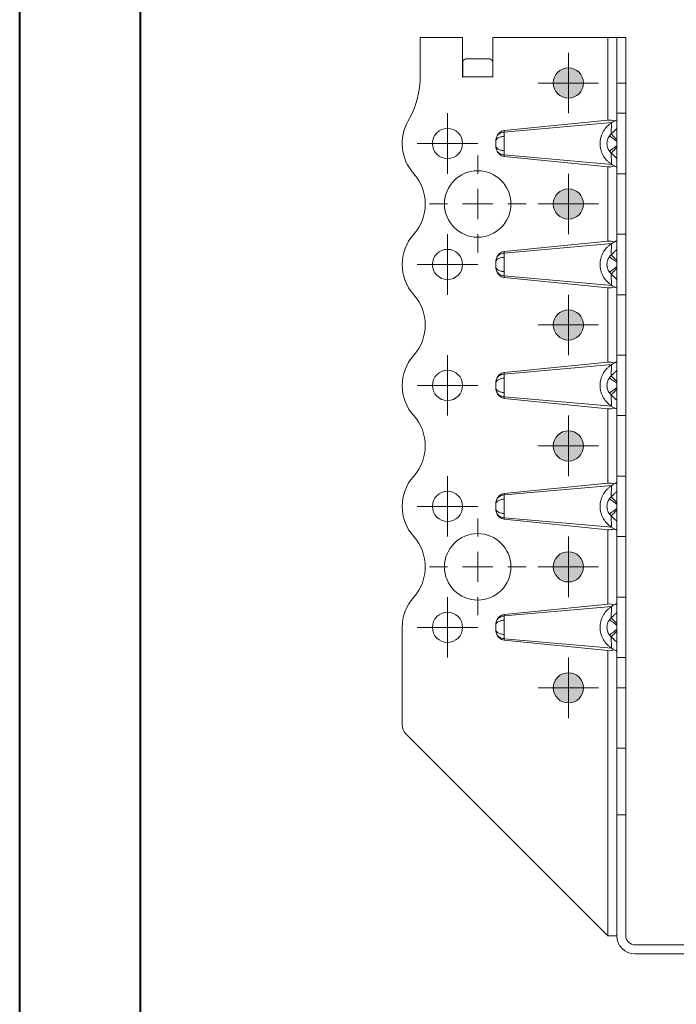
# Model space of a CAD drawing. Header units: millimetres. Extents: x 0 to 210, y 0 to 297.
# Tile 7 of 9: x 0 to 54, y 149 to 230. Entities that reach past the tile are written whole.
import ezdxf

# ---------------------------------------------------------------- set-up
doc = ezdxf.new("R2010")
doc.units = ezdxf.units.MM

# ---------------------------------------------------------------- blocks, each defined once
blk = doc.blocks.new('SW_CENTERMARKSYMBOL_0')
at = {"color": 0, "linetype": 'Continuous', "lineweight": 0}
for p, q in [((0, 2.5), (0, 4)), ((0, 0), (0, 1.25)), ((-2.5, 0), (-4, 0)), ((0, 0), (-1.25, 0)), ((0, 0), (0, -1.25)), ((0, 0), (1.25, 0)), ((2.5, 0), (4, 0)), ((0, -2.5), (0, -4))]:
    blk.add_line(p, q, dxfattribs=at)
blk = doc.blocks.new('SW_CENTERMARKSYMBOL_1')
at = {"color": 0, "linetype": 'Continuous', "lineweight": 0}
for p, q in [((0, 2.5), (0, 4)), ((0, 0), (0, 1.25)), ((-2.5, 0), (-4, 0)), ((0, 0), (-1.25, 0)), ((0, 0), (0, -1.25)), ((0, 0), (1.25, 0)), ((2.5, 0), (4, 0)), ((0, -2.5), (0, -4))]:
    blk.add_line(p, q, dxfattribs=at)
blk = doc.blocks.new('SW_CENTERMARKSYMBOL_2')
at = {"color": 0, "linetype": 'Continuous', "lineweight": 0}
for p, q in [((0, 1.25), (0, 2.5)), ((0, 0), (0, 1.25)), ((-1.25, 0), (-2.5, 0)), ((0, 0), (-1.25, 0)), ((0, 0), (0, -1.25)), ((0, 0), (1.25, 0)), ((1.25, 0), (2.5, 0)), ((0, -1.25), (0, -2.5))]:
    blk.add_line(p, q, dxfattribs=at)
blk = doc.blocks.new('SW_CENTERMARKSYMBOL_3')
at = {"color": 0, "linetype": 'Continuous', "lineweight": 0}
for p, q in [((0, 1.25), (0, 2.5)), ((0, 0), (0, 1.25)), ((-1.25, 0), (-2.5, 0)), ((0, 0), (-1.25, 0)), ((0, 0), (0, -1.25)), ((0, 0), (1.25, 0)), ((1.25, 0), (2.5, 0)), ((0, -1.25), (0, -2.5))]:
    blk.add_line(p, q, dxfattribs=at)
blk = doc.blocks.new('SW_CENTERMARKSYMBOL_4')
at = {"color": 0, "linetype": 'Continuous', "lineweight": 0}
for p, q in [((0, 1.25), (0, 2.5)), ((0, 0), (0, 1.25)), ((-1.25, 0), (-2.5, 0)), ((0, 0), (-1.25, 0)), ((0, 0), (0, -1.25)), ((0, 0), (1.25, 0)), ((1.25, 0), (2.5, 0)), ((0, -1.25), (0, -2.5))]:
    blk.add_line(p, q, dxfattribs=at)
blk = doc.blocks.new('SW_CENTERMARKSYMBOL_5')
at = {"color": 0, "linetype": 'Continuous', "lineweight": 0}
for p, q in [((0, 1.25), (0, 2.5)), ((0, 0), (0, 1.25)), ((-1.25, 0), (-2.5, 0)), ((0, 0), (-1.25, 0)), ((0, 0), (0, -1.25)), ((0, 0), (1.25, 0)), ((1.25, 0), (2.5, 0)), ((0, -1.25), (0, -2.5))]:
    blk.add_line(p, q, dxfattribs=at)
blk = doc.blocks.new('SW_CENTERMARKSYMBOL_6')
at = {"color": 0, "linetype": 'Continuous', "lineweight": 0}
for p, q in [((0, 1.25), (0, 2.5)), ((0, 0), (0, 1.25)), ((-1.25, 0), (-2.5, 0)), ((0, 0), (-1.25, 0)), ((0, 0), (0, -1.25)), ((0, 0), (1.25, 0)), ((1.25, 0), (2.5, 0)), ((0, -1.25), (0, -2.5))]:
    blk.add_line(p, q, dxfattribs=at)
blk = doc.blocks.new('SW_CENTERMARKSYMBOL_7')
at = {"color": 0, "linetype": 'Continuous', "lineweight": 0}
for p, q in [((0, 1.25), (0, 2.5)), ((0, 0), (0, 1.25)), ((-1.25, 0), (-2.5, 0)), ((0, 0), (-1.25, 0)), ((0, 0), (0, -1.25)), ((0, 0), (1.25, 0)), ((1.25, 0), (2.5, 0)), ((0, -1.25), (0, -2.5))]:
    blk.add_line(p, q, dxfattribs=at)
blk = doc.blocks.new('SW_CENTERMARKSYMBOL_8')
at = {"color": 0, "linetype": 'Continuous', "lineweight": 0}
for p, q in [((0, 1.25), (0, 2.5)), ((0, 0), (0, 1.25)), ((-1.25, 0), (-2.5, 0)), ((0, 0), (-1.25, 0)), ((0, 0), (0, -1.25)), ((0, 0), (1.25, 0)), ((1.25, 0), (2.5, 0)), ((0, -1.25), (0, -2.5))]:
    blk.add_line(p, q, dxfattribs=at)
blk = doc.blocks.new('SW_CENTERMARKSYMBOL_9')
at = {"color": 0, "linetype": 'Continuous', "lineweight": 0}
for p, q in [((0, 1.25), (0, 2.5)), ((0, 0), (0, 1.25)), ((-1.25, 0), (-2.5, 0)), ((0, 0), (-1.25, 0)), ((0, 0), (0, -1.25)), ((0, 0), (1.25, 0)), ((1.25, 0), (2.5, 0)), ((0, -1.25), (0, -2.5))]:
    blk.add_line(p, q, dxfattribs=at)
blk = doc.blocks.new('SW_CENTERMARKSYMBOL_10')
at = {"color": 0, "linetype": 'Continuous', "lineweight": 0}
for p, q in [((0, 1.25), (0, 2.5)), ((0, 0), (0, 1.25)), ((-1.25, 0), (-2.5, 0)), ((0, 0), (-1.25, 0)), ((0, 0), (0, -1.25)), ((0, 0), (1.25, 0)), ((1.25, 0), (2.5, 0)), ((0, -1.25), (0, -2.5))]:
    blk.add_line(p, q, dxfattribs=at)
blk = doc.blocks.new('SW_CENTERMARKSYMBOL_11')
at = {"color": 0, "linetype": 'Continuous', "lineweight": 0}
for p, q in [((0, 1.25), (0, 2.5)), ((0, 0), (0, 1.25)), ((-1.25, 0), (-2.5, 0)), ((0, 0), (-1.25, 0)), ((0, 0), (0, -1.25)), ((0, 0), (1.25, 0)), ((1.25, 0), (2.5, 0)), ((0, -1.25), (0, -2.5))]:
    blk.add_line(p, q, dxfattribs=at)
blk = doc.blocks.new('SW_CENTERMARKSYMBOL_12')
at = {"color": 0, "linetype": 'Continuous', "lineweight": 0}
for p, q in [((0, 1.25), (0, 2.5)), ((0, 0), (0, 1.25)), ((-1.25, 0), (-2.5, 0)), ((0, 0), (-1.25, 0)), ((0, 0), (0, -1.25)), ((0, 0), (1.25, 0)), ((1.25, 0), (2.5, 0)), ((0, -1.25), (0, -2.5))]:
    blk.add_line(p, q, dxfattribs=at)

msp = doc.modelspace()

# ---------------------------------------------------------------- hatches: boundary and pattern name
at = {"linetype": 'Continuous'}
h = msp.add_hatch(color=7, dxfattribs=at)
edge = h.paths.add_edge_path(flags=0)
edge.add_arc((45.471, 224.878), 1.25, 0, 360)
h = msp.add_hatch(color=7, dxfattribs=at)
edge = h.paths.add_edge_path(flags=0)
edge.add_arc((45.471, 214.878), 1.25, 0, 360)
h = msp.add_hatch(color=7, dxfattribs=at)
edge = h.paths.add_edge_path(flags=0)
edge.add_arc((45.471, 204.878), 1.25, 0, 360)
h = msp.add_hatch(color=7, dxfattribs=at)
edge = h.paths.add_edge_path(flags=0)
edge.add_arc((45.471, 194.878), 1.25, 0, 360)
h = msp.add_hatch(color=7, dxfattribs=at)
edge = h.paths.add_edge_path(flags=0)
edge.add_arc((45.471, 184.878), 1.25, 0, 360)
h = msp.add_hatch(color=7, dxfattribs=at)
edge = h.paths.add_edge_path(flags=0)
edge.add_arc((45.471, 174.878), 1.25, 0, 360)

# ---------------------------------------------------------------- linework, layer by layer
at = {"color": 7, "linetype": 'Continuous', "lineweight": 40}
for p, q in [((0.079, 0.215), (0.079, 297.215)), ((10.079, 5.215), (10.079, 292.215))]:
    msp.add_line(p, q, dxfattribs=at)
at = {"color": 7, "linetype": 'Continuous', "lineweight": 15}
for p, q in [((33.221, 228.628), (33.221, 225.49)), ((36.721, 228.628), (33.221, 228.628)), ((36.721, 225.373), (36.721, 228.628)), ((39.221, 228.628), (39.221, 225.373)), ((39.221, 228.628), (48.721, 228.628)), ((48.721, 228.628), (48.721, 221.803)), ((48.721, 228.628), (49.471, 228.628)), ((49.471, 228.628), (50.221, 228.628)), ((49.471, 224.878), (49.471, 228.628)), ((50.221, 228.628), (50.221, 224.878)), ((36.726, 226.677), (36.726, 225.378)), ((38.905, 226.878), (37.038, 226.878)), ((39.216, 225.378), (39.216, 226.677)), ((36.726, 225.373), (36.721, 225.373)), ((36.726, 225.378), (36.726, 225.373)), ((39.216, 225.378), (36.726, 225.378)), ((39.216, 225.378), (39.216, 225.373)), ((39.221, 225.373), (39.216, 225.373)), ((49.471, 224.878), (50.221, 224.878)), ((49.471, 222.378), (49.471, 224.878)), ((50.221, 224.878), (50.221, 222.378)), ((49.471, 222.378), (50.221, 222.378)), ((49.471, 217.378), (49.471, 222.378)), ((50.221, 222.378), (50.221, 217.378)), ((40.155, 220.946), (48.721, 221.803)), ((49.058, 221.606), (40.155, 220.821)), ((49.016, 220.668), (49.029, 221.587)), ((40.155, 220.821), (40.155, 220.946)), ((49.029, 218.169), (49.016, 219.088)), ((40.155, 218.935), (49.058, 218.15)), ((40.155, 218.81), (40.155, 218.935)), ((48.721, 217.953), (40.155, 218.81)), ((48.721, 217.953), (48.721, 211.803)), ((49.471, 217.378), (50.221, 217.378)), ((49.471, 212.378), (49.471, 217.378)), ((50.221, 217.378), (50.221, 212.378)), ((40.155, 210.946), (48.721, 211.803)), ((49.471, 212.378), (50.221, 212.378)), ((49.471, 207.378), (49.471, 212.378)), ((50.221, 212.378), (50.221, 207.378)), ((49.058, 211.606), (40.155, 210.821)), ((40.155, 210.821), (40.155, 210.946)), ((49.016, 210.668), (49.029, 211.587)), ((40.155, 208.935), (49.058, 208.15)), ((40.155, 208.81), (40.155, 208.935)), ((48.721, 207.953), (40.155, 208.81)), ((49.029, 208.169), (49.016, 209.088)), ((48.721, 207.953), (48.721, 201.803)), ((49.471, 207.378), (50.221, 207.378)), ((49.471, 202.378), (49.471, 207.378)), ((50.221, 207.378), (50.221, 202.378)), ((49.471, 202.378), (50.221, 202.378)), ((49.471, 197.378), (49.471, 202.378)), ((50.221, 202.378), (50.221, 197.378)), ((40.155, 200.946), (48.721, 201.803)), ((49.058, 201.606), (40.155, 200.821)), ((49.016, 200.668), (49.029, 201.587)), ((40.155, 200.821), (40.155, 200.946)), ((40.155, 198.935), (49.058, 198.15)), ((40.155, 198.81), (40.155, 198.935)), ((48.721, 197.953), (40.155, 198.81)), ((49.029, 198.169), (49.016, 199.088)), ((48.721, 197.953), (48.721, 191.803)), ((49.471, 197.378), (50.221, 197.378)), ((49.471, 192.378), (49.471, 197.378)), ((50.221, 197.378), (50.221, 192.378)), ((49.471, 192.378), (50.221, 192.378)), ((49.471, 187.378), (49.471, 192.378)), ((50.221, 192.378), (50.221, 187.378)), ((40.155, 190.946), (48.721, 191.803)), ((49.058, 191.606), (40.155, 190.821)), ((49.016, 190.668), (49.029, 191.587)), ((40.155, 190.821), (40.155, 190.946)), ((40.155, 188.935), (49.058, 188.15)), ((40.155, 188.81), (40.155, 188.935)), ((49.029, 188.169), (49.016, 189.088)), ((48.721, 187.953), (40.155, 188.81)), ((48.721, 187.953), (48.721, 181.803)), ((49.471, 187.378), (50.221, 187.378)), ((49.471, 182.378), (49.471, 187.378)), ((50.221, 187.378), (50.221, 182.378)), ((49.471, 182.378), (50.221, 182.378)), ((49.471, 177.378), (49.471, 182.378)), ((50.221, 182.378), (50.221, 177.378)), ((40.155, 180.946), (48.721, 181.803)), ((49.058, 181.606), (40.155, 180.821)), ((49.016, 180.668), (49.029, 181.587)), ((40.155, 180.821), (40.155, 180.946)), ((31.721, 179.878), (31.721, 171.792)), ((49.029, 178.169), (49.016, 179.088)), ((40.155, 178.935), (49.058, 178.15)), ((40.155, 178.81), (40.155, 178.935)), ((48.721, 177.953), (40.155, 178.81)), ((48.721, 177.953), (48.721, 154.378)), ((49.471, 177.378), (50.221, 177.378)), ((49.471, 174.878), (49.471, 177.378)), ((50.221, 177.378), (50.221, 174.878)), ((49.471, 174.878), (50.221, 174.878)), ((49.471, 169.878), (49.471, 174.878)), ((50.221, 174.878), (50.221, 169.878)), ((32.014, 171.085), (48.721, 154.378)), ((49.471, 169.878), (50.221, 169.878)), ((49.471, 164.378), (49.471, 169.878)), ((50.221, 169.878), (50.221, 164.378)), ((49.471, 164.378), (50.221, 164.378)), ((49.471, 164.378), (49.471, 154.378)), ((50.221, 154.378), (50.221, 164.378)), ((48.721, 154.378), (49.471, 154.378)), ((89.471, 153.628), (50.971, 153.628)), ((50.971, 152.878), (89.471, 152.878))]:
    msp.add_line(p, q, dxfattribs=at)
for centre, radius in [((45.471, 224.878), 1.25), ((35.471, 219.878), 1.25), ((37.971, 214.878), 2.75), ((45.471, 214.878), 1.25), ((35.471, 209.878), 1.25), ((45.471, 204.878), 1.25), ((35.471, 199.878), 1.25), ((45.471, 194.878), 1.25), ((35.471, 189.878), 1.25), ((37.971, 184.878), 2.75), ((45.471, 184.878), 1.25), ((35.471, 179.878), 1.25), ((45.471, 174.878), 1.25)]:
    msp.add_circle(centre, radius, dxfattribs=at)
at = {"color": 7, "linetype": 'Continuous', "lineweight": 0}
for centre in [(45.471, 224.878), (45.471, 214.878), (45.471, 204.878), (45.471, 194.878), (45.471, 184.878), (45.471, 174.878)]:
    msp.add_circle(centre, 1.25, dxfattribs=at)
at = {"color": 7, "linetype": 'Continuous', "lineweight": 15}
for centre, radius, start, end in [((25.721, 225.49), 7.5, 330.07357, 0), ((35.471, 219.878), 3.75, 150.07357, 221.81031), ((29.881, 214.878), 3.75, 318.18969, 41.81031), ((35.471, 209.878), 3.75, 138.18969, 221.81031), ((29.881, 204.878), 3.75, 318.18969, 41.81031), ((35.471, 199.878), 3.75, 138.18969, 221.81031), ((29.881, 194.878), 3.75, 318.18969, 41.81031), ((35.471, 189.878), 3.75, 138.18969, 221.81031), ((29.881, 184.878), 3.75, 318.18969, 41.81031), ((35.471, 179.878), 3.75, 138.18969, 180), ((32.721, 171.792), 1, 180, 225), ((50.971, 154.378), 1.5, 180, 270), ((50.971, 154.378), 0.75, 180, 270)]:
    msp.add_arc(centre, radius, start, end, dxfattribs=at)
for centre, major_axis, ratio, start_param, end_param in [((37.038, 225.378), (0, 1.5), 0.415, 0, 0.523599), ((38.905, 225.378), (0, 1.5), 0.415, 5.759587, 6.283185), ((48.721, 221.403), (0.748, 0.104), 0.526022, 0.708779, 1.497812), ((40.221, 220.1), (0, 0.85), 0.882353, 0.088007, 1.236214), ((40.221, 219.656), (0, 0.85), 0.882353, 1.905379, 3.053585), ((48.721, 218.353), (0.748, -0.104), 0.526022, 4.785373, 5.574407), ((48.721, 211.403), (0.748, 0.104), 0.526022, 0.708779, 1.497812), ((40.221, 210.1), (0, 0.85), 0.882353, 0.088007, 1.236214), ((40.221, 209.656), (0, 0.85), 0.882353, 1.905379, 3.053585), ((48.721, 208.353), (0.748, -0.104), 0.526022, 4.785373, 5.574407), ((48.721, 201.403), (0.748, 0.104), 0.526022, 0.708779, 1.497812), ((40.221, 200.1), (0, 0.85), 0.882353, 0.088007, 1.236214), ((40.221, 199.656), (0, 0.85), 0.882353, 1.905379, 3.053585), ((48.721, 198.353), (0.748, -0.104), 0.526022, 4.785373, 5.574407), ((48.721, 191.403), (0.748, 0.104), 0.526022, 0.708779, 1.497812), ((40.221, 190.1), (0, 0.85), 0.882353, 0.088007, 1.236214), ((40.221, 189.656), (0, 0.85), 0.882353, 1.905379, 3.053585), ((48.721, 188.353), (0.748, -0.104), 0.526022, 4.785373, 5.574407), ((48.721, 181.403), (0.748, 0.104), 0.526022, 0.708779, 1.497812), ((40.221, 180.1), (0, 0.85), 0.882353, 0.088007, 1.236214), ((40.221, 179.656), (0, 0.85), 0.882353, 1.905379, 3.053585), ((48.721, 178.353), (0.748, -0.104), 0.526022, 4.785373, 5.574407)]:
    msp.add_ellipse(centre, major_axis=major_axis, ratio=ratio, start_param=start_param, end_param=end_param, dxfattribs=at)
for points, knots in [([(49.029, 218.169), (48.97, 218.21), (48.909, 218.254), (48.793, 218.349), (48.737, 218.401), (48.575, 218.565), (48.474, 218.69), (48.342, 218.907), (48.301, 218.984), (48.229, 219.145), (48.198, 219.229), (48.146, 219.406), (48.126, 219.498), (48.098, 219.683), (48.091, 219.777), (48.091, 219.969), (48.098, 220.064), (48.124, 220.25), (48.144, 220.342), (48.196, 220.52), (48.227, 220.604), (48.298, 220.766), (48.339, 220.843), (48.471, 221.061), (48.571, 221.187), (48.736, 221.355), (48.793, 221.406), (48.909, 221.502), (48.97, 221.546), (49.029, 221.587)], [0, 0, 0, 0, 0.0625, 0.0625, 0.125, 0.125, 0.25, 0.25, 0.3125, 0.3125, 0.375, 0.375, 0.4375, 0.4375, 0.5, 0.5, 0.5625, 0.5625, 0.625, 0.625, 0.6875, 0.6875, 0.75, 0.75, 0.875, 0.875, 0.9375, 0.9375, 1, 1, 1, 1]), ([(49.254, 221.738), (49.287, 221.753), (49.317, 221.765), (49.371, 221.787), (49.395, 221.795), (49.451, 221.814), (49.471, 221.816), (49.471, 221.806)], [0, 0, 0, 0, 0.25, 0.25, 0.5, 0.5, 1, 1, 1, 1]), ([(40.155, 220.821), (40.05, 220.812), (39.843, 220.756), (39.623, 220.585), (39.538, 220.441), (39.513, 220.379)], [0, 0, 0, 0, 0.2857143, 0.5714286, 0.7743368, 0.7743368, 0.7743368, 0.7743368]), ([(40.162, 220.472), (40.161, 220.534), (40.159, 220.67), (40.157, 220.774), (40.155, 220.821)], [-0.03148795, -0.03148795, -0.03148795, -0.03148795, -0.0179513, 0.00000001, 0.00000001, 0.00000001, 0.00000001]), ([(49.016, 220.668), (49.007, 220.66), (48.986, 220.64), (48.951, 220.603), (48.91, 220.557), (48.883, 220.522), (48.869, 220.504)], [0, 0, 0, 0, 0.165455, 0.391316, 0.695874, 1, 1, 1, 1]), ([(49.471, 221.109), (49.417, 221.057), (49.363, 221.005), (49.261, 220.905), (49.212, 220.858), (49.133, 220.782), (49.103, 220.753), (49.054, 220.705), (49.035, 220.686), (49.016, 220.668)], [-0.126791, -0.126791, -0.126791, -0.126791, -0.0817802, -0.0817802, -0.0412071, -0.0412071, -0.0158489, -0.0158489, 0, 0, 0, 0]), ([(49.016, 220.668), (49.027, 220.657), (49.138, 220.54), (49.364, 220.306), (49.471, 220.195)], [0, 0, 0, 0, 0.5, 0.9184242, 0.9184242, 0.9184242, 0.9184242]), ([(40.162, 220.472), (40.056, 220.467), (39.847, 220.432), (39.622, 220.323), (39.497, 220.19), (39.471, 220.101), (39.471, 220.057)], [0, 0, 0, 0, 0.285714, 0.571429, 0.785714, 1, 1, 1, 1]), ([(39.471, 220.057), (39.471, 220.034), (39.471, 220.001), (39.471, 219.958), (39.471, 219.932), (39.471, 219.896), (39.471, 219.851), (39.471, 219.798), (39.471, 219.746), (39.471, 219.714), (39.471, 219.699)], [-0.10675045, -0.10675045, -0.10675045, -0.10675045, -0.09062369, -0.0852481, -0.07987251, -0.07449692, -0.06374574, -0.05299456, -0.04224338, -0.03149221, -0.03149221, -0.03149221, -0.03149221]), ([(40.162, 219.284), (40.163, 219.334), (40.164, 219.439), (40.165, 219.61), (40.165, 219.787), (40.165, 219.938), (40.165, 220.058), (40.165, 220.145), (40.164, 220.289), (40.163, 220.397), (40.162, 220.472)], [-0.10675045, -0.10675045, -0.10675045, -0.10675045, -0.09599928, -0.0852481, -0.07449692, -0.06374574, -0.05837015, -0.05299456, -0.04761897, -0.03149221, -0.03149221, -0.03149221, -0.03149221]), ([(48.869, 220.504), (48.835, 220.457), (48.769, 220.352), (48.71, 220.2), (48.679, 220.073), (48.661, 219.944), (48.661, 219.812), (48.68, 219.682), (48.71, 219.556), (48.769, 219.405), (48.835, 219.299), (48.869, 219.252)], [-0.09692135, -0.09692135, -0.09692135, -0.09692135, -0.08573721, -0.07455307, -0.068961, -0.06336893, -0.05218479, -0.04659272, -0.04100065, -0.02981651, -0.01863237, -0.01863237, -0.01863237, -0.01863237]), ([(48.869, 220.504), (48.87, 220.504), (48.871, 220.503), (48.873, 220.501), (48.88, 220.496), (48.893, 220.487), (48.915, 220.471), (48.971, 220.429), (49.087, 220.344), (49.279, 220.203), (49.407, 220.108), (49.471, 220.061)], [0, 0, 0, 0, 0.017857, 0.035714, 0.071429, 0.142857, 0.214286, 0.285714, 0.571429, 0.785714, 1, 1, 1, 1]), ([(39.471, 219.699), (39.471, 219.655), (39.497, 219.566), (39.622, 219.433), (39.847, 219.324), (40.056, 219.289), (40.162, 219.284)], [0, 0, 0, 0, 0.214286, 0.428571, 0.714286, 1, 1, 1, 1]), ([(39.513, 219.377), (39.538, 219.314), (39.623, 219.171), (39.843, 219), (40.05, 218.943), (40.155, 218.935)], [0, 0, 0, 0, 0.2029133, 0.4886276, 0.7743418, 0.7743418, 0.7743418, 0.7743418]), ([(40.155, 218.935), (40.157, 218.976), (40.159, 219.077), (40.161, 219.212), (40.162, 219.284)], [-0.03148795, -0.03148795, -0.03148795, -0.03148795, -0.01574397, 0, 0, 0, 0]), ([(49.471, 219.695), (49.407, 219.647), (49.279, 219.553), (49.087, 219.412), (48.971, 219.327), (48.915, 219.285), (48.893, 219.269), (48.88, 219.26), (48.873, 219.255), (48.871, 219.253), (48.87, 219.252), (48.869, 219.252)], [0, 0, 0, 0, 0.214286, 0.428571, 0.714286, 0.785714, 0.857143, 0.928571, 0.964286, 0.982143, 1, 1, 1, 1]), ([(48.869, 219.252), (48.882, 219.236), (48.909, 219.2), (48.957, 219.145), (48.995, 219.108), (49.016, 219.088)], [0, 0, 0, 0, 0.278704, 0.60871, 1, 1, 1, 1]), ([(49.471, 219.561), (49.364, 219.45), (49.138, 219.215), (49.027, 219.099), (49.016, 219.088)], [0, 0, 0, 0, 0.4184242, 0.9184242, 0.9184242, 0.9184242, 0.9184242]), ([(49.016, 219.088), (49.035, 219.07), (49.054, 219.051), (49.103, 219.003), (49.133, 218.974), (49.212, 218.898), (49.261, 218.851), (49.363, 218.751), (49.417, 218.699), (49.471, 218.647)], [-0.126791, -0.126791, -0.126791, -0.126791, -0.1109421, -0.1109421, -0.0855839, -0.0855839, -0.0450108, -0.0450108, 0, 0, 0, 0]), ([(49.471, 217.95), (49.471, 217.945), (49.466, 217.943), (49.447, 217.945), (49.432, 217.948), (49.376, 217.966), (49.321, 217.989), (49.254, 218.018)], [0, 0, 0, 0, 0.25, 0.25, 0.5, 0.5, 1, 1, 1, 1]), ([(49.254, 211.738), (49.287, 211.753), (49.317, 211.765), (49.371, 211.787), (49.395, 211.795), (49.451, 211.814), (49.471, 211.816), (49.471, 211.806)], [0, 0, 0, 0, 0.25, 0.25, 0.5, 0.5, 1, 1, 1, 1]), ([(49.029, 208.169), (48.97, 208.21), (48.909, 208.254), (48.793, 208.349), (48.737, 208.401), (48.575, 208.565), (48.474, 208.69), (48.342, 208.907), (48.301, 208.984), (48.229, 209.145), (48.198, 209.229), (48.146, 209.406), (48.126, 209.498), (48.098, 209.683), (48.091, 209.777), (48.091, 209.969), (48.098, 210.064), (48.124, 210.25), (48.144, 210.342), (48.196, 210.52), (48.227, 210.604), (48.298, 210.766), (48.339, 210.843), (48.471, 211.061), (48.571, 211.187), (48.736, 211.355), (48.793, 211.406), (48.909, 211.502), (48.97, 211.546), (49.029, 211.587)], [0, 0, 0, 0, 0.0625, 0.0625, 0.125, 0.125, 0.25, 0.25, 0.3125, 0.3125, 0.375, 0.375, 0.4375, 0.4375, 0.5, 0.5, 0.5625, 0.5625, 0.625, 0.625, 0.6875, 0.6875, 0.75, 0.75, 0.875, 0.875, 0.9375, 0.9375, 1, 1, 1, 1]), ([(49.471, 211.109), (49.417, 211.057), (49.363, 211.005), (49.261, 210.905), (49.212, 210.858), (49.133, 210.782), (49.103, 210.753), (49.054, 210.705), (49.035, 210.686), (49.016, 210.668)], [-0.126791, -0.126791, -0.126791, -0.126791, -0.0817802, -0.0817802, -0.0412071, -0.0412071, -0.0158489, -0.0158489, 0, 0, 0, 0]), ([(40.162, 210.472), (40.056, 210.467), (39.847, 210.432), (39.622, 210.323), (39.497, 210.19), (39.471, 210.101), (39.471, 210.057)], [0, 0, 0, 0, 0.285714, 0.571429, 0.785714, 1, 1, 1, 1]), ([(39.471, 210.057), (39.471, 210.034), (39.471, 210.001), (39.471, 209.958), (39.471, 209.932), (39.471, 209.896), (39.471, 209.851), (39.471, 209.798), (39.471, 209.746), (39.471, 209.714), (39.471, 209.699)], [-0.10675045, -0.10675045, -0.10675045, -0.10675045, -0.09062369, -0.0852481, -0.07987251, -0.07449692, -0.06374574, -0.05299456, -0.04224338, -0.03149221, -0.03149221, -0.03149221, -0.03149221]), ([(40.155, 210.821), (40.05, 210.812), (39.843, 210.756), (39.623, 210.585), (39.538, 210.441), (39.513, 210.379)], [0, 0, 0, 0, 0.2857143, 0.5714286, 0.7743369, 0.7743369, 0.7743369, 0.7743369]), ([(40.162, 210.472), (40.161, 210.534), (40.159, 210.67), (40.157, 210.774), (40.155, 210.821)], [-0.03148795, -0.03148795, -0.03148795, -0.03148795, -0.0179513, 0.00000001, 0.00000001, 0.00000001, 0.00000001]), ([(40.162, 209.284), (40.163, 209.334), (40.164, 209.439), (40.165, 209.61), (40.165, 209.787), (40.165, 209.938), (40.165, 210.058), (40.165, 210.145), (40.164, 210.289), (40.163, 210.397), (40.162, 210.472)], [-0.10675045, -0.10675045, -0.10675045, -0.10675045, -0.09599928, -0.0852481, -0.07449692, -0.06374574, -0.05837015, -0.05299456, -0.04761897, -0.03149221, -0.03149221, -0.03149221, -0.03149221]), ([(48.869, 210.504), (48.835, 210.457), (48.769, 210.352), (48.71, 210.2), (48.679, 210.073), (48.663, 209.961), (48.661, 209.862), (48.668, 209.763), (48.68, 209.682), (48.71, 209.556), (48.769, 209.405), (48.835, 209.299), (48.869, 209.252)], [-0.09692135, -0.09692135, -0.09692135, -0.09692135, -0.08573721, -0.07455307, -0.068961, -0.06336893, -0.05498083, -0.05218479, -0.04659272, -0.04100065, -0.02981651, -0.01863237, -0.01863237, -0.01863237, -0.01863237]), ([(49.016, 210.668), (49.007, 210.66), (48.986, 210.64), (48.951, 210.603), (48.91, 210.557), (48.883, 210.522), (48.869, 210.504)], [0, 0, 0, 0, 0.165455, 0.391316, 0.695883, 1, 1, 1, 1]), ([(48.869, 210.504), (48.87, 210.504), (48.871, 210.503), (48.873, 210.501), (48.88, 210.496), (48.893, 210.487), (48.915, 210.471), (48.971, 210.429), (49.087, 210.344), (49.279, 210.203), (49.407, 210.108), (49.471, 210.061)], [0, 0, 0, 0, 0.017857, 0.035714, 0.071429, 0.142857, 0.214286, 0.285714, 0.571429, 0.785714, 1, 1, 1, 1]), ([(49.016, 210.668), (49.027, 210.657), (49.138, 210.54), (49.364, 210.306), (49.471, 210.195)], [0, 0, 0, 0, 0.5, 0.9184242, 0.9184242, 0.9184242, 0.9184242]), ([(40.162, 209.284), (40.056, 209.289), (39.847, 209.324), (39.622, 209.433), (39.497, 209.566), (39.471, 209.655), (39.471, 209.699)], [0, 0, 0, 0, 0.285714, 0.571429, 0.785714, 1, 1, 1, 1]), ([(39.513, 209.377), (39.538, 209.314), (39.623, 209.171), (39.843, 209), (40.05, 208.943), (40.155, 208.935)], [0, 0, 0, 0, 0.2029083, 0.4886226, 0.7743369, 0.7743369, 0.7743369, 0.7743369]), ([(40.155, 208.935), (40.157, 208.982), (40.159, 209.086), (40.161, 209.222), (40.162, 209.284)], [-0.03148796, -0.03148796, -0.03148796, -0.03148796, -0.01355673, 0, 0, 0, 0]), ([(49.471, 209.695), (49.407, 209.647), (49.279, 209.553), (49.087, 209.412), (48.971, 209.327), (48.915, 209.285), (48.893, 209.269), (48.88, 209.26), (48.873, 209.255), (48.871, 209.253), (48.87, 209.252), (48.869, 209.252)], [0, 0, 0, 0, 0.214286, 0.428571, 0.714286, 0.785714, 0.857143, 0.928571, 0.964286, 0.982143, 1, 1, 1, 1]), ([(48.869, 209.252), (48.882, 209.236), (48.909, 209.2), (48.957, 209.145), (48.995, 209.108), (49.016, 209.088)], [0, 0, 0, 0, 0.278704, 0.608711, 1, 1, 1, 1]), ([(49.471, 209.561), (49.364, 209.45), (49.138, 209.215), (49.027, 209.099), (49.016, 209.088)], [0, 0, 0, 0, 0.4184242, 0.9184242, 0.9184242, 0.9184242, 0.9184242]), ([(49.016, 209.088), (49.035, 209.07), (49.054, 209.051), (49.103, 209.003), (49.133, 208.974), (49.212, 208.898), (49.261, 208.851), (49.363, 208.751), (49.417, 208.699), (49.471, 208.647)], [-0.126791, -0.126791, -0.126791, -0.126791, -0.1109421, -0.1109421, -0.0855839, -0.0855839, -0.0450108, -0.0450108, 0, 0, 0, 0]), ([(49.471, 207.95), (49.471, 207.945), (49.466, 207.943), (49.447, 207.945), (49.432, 207.948), (49.376, 207.966), (49.321, 207.989), (49.254, 208.018)], [0, 0, 0, 0, 0.25, 0.25, 0.5, 0.5, 1, 1, 1, 1]), ([(49.029, 198.169), (48.97, 198.21), (48.909, 198.254), (48.793, 198.349), (48.737, 198.401), (48.575, 198.565), (48.474, 198.69), (48.342, 198.907), (48.301, 198.985), (48.229, 199.145), (48.198, 199.229), (48.146, 199.406), (48.126, 199.498), (48.098, 199.683), (48.091, 199.777), (48.091, 199.969), (48.098, 200.064), (48.124, 200.25), (48.144, 200.342), (48.196, 200.52), (48.227, 200.604), (48.298, 200.766), (48.339, 200.844), (48.471, 201.061), (48.571, 201.187), (48.736, 201.355), (48.793, 201.406), (48.909, 201.502), (48.97, 201.546), (49.029, 201.587)], [0, 0, 0, 0, 0.0625, 0.0625, 0.125, 0.125, 0.25, 0.25, 0.3125, 0.3125, 0.375, 0.375, 0.4375, 0.4375, 0.5, 0.5, 0.5625, 0.5625, 0.625, 0.625, 0.6875, 0.6875, 0.75, 0.75, 0.875, 0.875, 0.9375, 0.9375, 1, 1, 1, 1]), ([(49.471, 201.109), (49.417, 201.057), (49.363, 201.005), (49.261, 200.905), (49.212, 200.858), (49.133, 200.782), (49.103, 200.753), (49.054, 200.705), (49.035, 200.686), (49.016, 200.668)], [-0.126791, -0.126791, -0.126791, -0.126791, -0.0817802, -0.0817802, -0.0412071, -0.0412071, -0.0158489, -0.0158489, 0, 0, 0, 0]), ([(49.254, 201.738), (49.287, 201.753), (49.317, 201.765), (49.371, 201.787), (49.395, 201.795), (49.451, 201.814), (49.471, 201.816), (49.471, 201.806)], [0, 0, 0, 0, 0.25, 0.25, 0.5, 0.5, 1, 1, 1, 1]), ([(40.162, 200.472), (40.056, 200.467), (39.847, 200.432), (39.622, 200.323), (39.497, 200.19), (39.471, 200.101), (39.471, 200.057)], [0, 0, 0, 0, 0.285714, 0.571429, 0.785714, 1, 1, 1, 1]), ([(40.155, 200.821), (40.05, 200.812), (39.843, 200.756), (39.623, 200.585), (39.538, 200.441), (39.513, 200.379)], [0, 0, 0, 0, 0.2857143, 0.5714286, 0.774337, 0.774337, 0.774337, 0.774337]), ([(40.162, 200.472), (40.162, 200.513), (40.161, 200.593), (40.158, 200.716), (40.157, 200.786), (40.155, 200.821)], [-0.03148795, -0.03148795, -0.03148795, -0.03148795, -0.02246352, -0.01343908, 0.00000001, 0.00000001, 0.00000001, 0.00000001]), ([(40.162, 199.284), (40.163, 199.334), (40.164, 199.439), (40.165, 199.61), (40.165, 199.787), (40.165, 199.938), (40.165, 200.058), (40.165, 200.145), (40.164, 200.289), (40.163, 200.397), (40.162, 200.472)], [-0.10675045, -0.10675045, -0.10675045, -0.10675045, -0.09599928, -0.0852481, -0.07449692, -0.06374574, -0.05837015, -0.05299456, -0.04761897, -0.03149221, -0.03149221, -0.03149221, -0.03149221]), ([(48.869, 200.504), (48.835, 200.457), (48.769, 200.352), (48.71, 200.2), (48.679, 200.073), (48.661, 199.944), (48.661, 199.812), (48.68, 199.682), (48.71, 199.556), (48.769, 199.405), (48.835, 199.299), (48.869, 199.252)], [-0.09692135, -0.09692135, -0.09692135, -0.09692135, -0.08573721, -0.07455307, -0.068961, -0.06336893, -0.05218479, -0.04659272, -0.04100065, -0.02981651, -0.01863237, -0.01863237, -0.01863237, -0.01863237]), ([(49.016, 200.668), (49.007, 200.66), (48.986, 200.64), (48.951, 200.603), (48.91, 200.557), (48.883, 200.522), (48.869, 200.504)], [0, 0, 0, 0, 0.165455, 0.391316, 0.695883, 1, 1, 1, 1]), ([(48.869, 200.504), (48.87, 200.504), (48.871, 200.503), (48.873, 200.501), (48.88, 200.496), (48.893, 200.487), (48.915, 200.471), (48.971, 200.429), (49.087, 200.344), (49.279, 200.203), (49.407, 200.108), (49.471, 200.061)], [0, 0, 0, 0, 0.017857, 0.035714, 0.071429, 0.142857, 0.214286, 0.285714, 0.571429, 0.785714, 1, 1, 1, 1]), ([(49.016, 200.668), (49.027, 200.657), (49.138, 200.54), (49.364, 200.306), (49.471, 200.195)], [0, 0, 0, 0, 0.5, 0.9184242, 0.9184242, 0.9184242, 0.9184242]), ([(39.471, 200.057), (39.471, 200.034), (39.471, 200.001), (39.471, 199.958), (39.471, 199.932), (39.471, 199.896), (39.471, 199.851), (39.471, 199.798), (39.471, 199.746), (39.471, 199.714), (39.471, 199.699)], [-0.10675045, -0.10675045, -0.10675045, -0.10675045, -0.09062369, -0.0852481, -0.07987251, -0.07449692, -0.06374574, -0.05299456, -0.04224338, -0.03149221, -0.03149221, -0.03149221, -0.03149221]), ([(40.162, 199.284), (40.056, 199.289), (39.847, 199.324), (39.622, 199.433), (39.497, 199.566), (39.471, 199.655), (39.471, 199.699)], [0, 0, 0, 0, 0.285714, 0.571429, 0.785714, 1, 1, 1, 1]), ([(49.471, 199.695), (49.407, 199.647), (49.279, 199.553), (49.087, 199.412), (48.971, 199.327), (48.915, 199.285), (48.893, 199.269), (48.88, 199.26), (48.873, 199.255), (48.871, 199.253), (48.87, 199.252), (48.869, 199.252)], [0, 0, 0, 0, 0.214286, 0.428571, 0.714286, 0.785714, 0.857143, 0.928571, 0.964286, 0.982143, 1, 1, 1, 1]), ([(49.471, 199.561), (49.364, 199.45), (49.138, 199.215), (49.027, 199.099), (49.016, 199.088)], [0, 0, 0, 0, 0.4184242, 0.9184242, 0.9184242, 0.9184242, 0.9184242]), ([(39.513, 199.377), (39.538, 199.314), (39.623, 199.171), (39.843, 199), (40.05, 198.943), (40.155, 198.935)], [0, 0, 0, 0, 0.2029084, 0.4886227, 0.774337, 0.774337, 0.774337, 0.774337]), ([(40.155, 198.935), (40.157, 198.97), (40.158, 199.04), (40.161, 199.163), (40.162, 199.242), (40.162, 199.284)], [-0.03148796, -0.03148796, -0.03148796, -0.03148796, -0.01807564, -0.00903782, 0, 0, 0, 0]), ([(48.869, 199.252), (48.882, 199.236), (48.909, 199.2), (48.957, 199.145), (48.995, 199.108), (49.016, 199.088)], [0, 0, 0, 0, 0.2787053, 0.6087107, 1, 1, 1, 1]), ([(49.016, 199.088), (49.035, 199.07), (49.054, 199.051), (49.103, 199.003), (49.133, 198.974), (49.212, 198.898), (49.261, 198.851), (49.363, 198.751), (49.417, 198.699), (49.471, 198.647)], [-0.126791, -0.126791, -0.126791, -0.126791, -0.1109421, -0.1109421, -0.0855839, -0.0855839, -0.0450108, -0.0450108, 0, 0, 0, 0]), ([(49.471, 197.95), (49.471, 197.945), (49.466, 197.943), (49.447, 197.945), (49.432, 197.948), (49.376, 197.966), (49.321, 197.989), (49.254, 198.018)], [0, 0, 0, 0, 0.25, 0.25, 0.5, 0.5, 1, 1, 1, 1]), ([(49.029, 188.169), (48.97, 188.21), (48.909, 188.254), (48.793, 188.349), (48.737, 188.401), (48.574, 188.566), (48.474, 188.69), (48.342, 188.907), (48.301, 188.985), (48.229, 189.145), (48.198, 189.229), (48.146, 189.407), (48.126, 189.498), (48.098, 189.683), (48.091, 189.777), (48.091, 189.969), (48.098, 190.064), (48.124, 190.25), (48.144, 190.342), (48.196, 190.52), (48.227, 190.604), (48.298, 190.766), (48.339, 190.844), (48.471, 191.061), (48.571, 191.187), (48.736, 191.355), (48.793, 191.406), (48.909, 191.502), (48.97, 191.546), (49.029, 191.587)], [0, 0, 0, 0, 0.0625, 0.0625, 0.125, 0.125, 0.25, 0.25, 0.3125, 0.3125, 0.375, 0.375, 0.4375, 0.4375, 0.5, 0.5, 0.5625, 0.5625, 0.625, 0.625, 0.6875, 0.6875, 0.75, 0.75, 0.875, 0.875, 0.9375, 0.9375, 1, 1, 1, 1]), ([(49.254, 191.738), (49.287, 191.753), (49.317, 191.765), (49.371, 191.787), (49.395, 191.795), (49.451, 191.814), (49.471, 191.816), (49.471, 191.806)], [0, 0, 0, 0, 0.25, 0.25, 0.5, 0.5, 1, 1, 1, 1]), ([(40.162, 190.472), (40.056, 190.467), (39.847, 190.432), (39.622, 190.323), (39.497, 190.19), (39.471, 190.101), (39.471, 190.057)], [0, 0, 0, 0, 0.285714, 0.571429, 0.785714, 1, 1, 1, 1]), ([(40.155, 190.821), (40.05, 190.812), (39.843, 190.756), (39.623, 190.585), (39.538, 190.441), (39.513, 190.379)], [0, 0, 0, 0, 0.2857143, 0.5714286, 0.7743371, 0.7743371, 0.7743371, 0.7743371]), ([(40.162, 190.472), (40.161, 190.534), (40.159, 190.67), (40.157, 190.774), (40.155, 190.821)], [-0.03148795, -0.03148795, -0.03148795, -0.03148795, -0.0179513, 0.00000001, 0.00000001, 0.00000001, 0.00000001]), ([(40.162, 189.284), (40.163, 189.334), (40.164, 189.439), (40.165, 189.61), (40.165, 189.787), (40.165, 189.938), (40.165, 190.058), (40.165, 190.174), (40.164, 190.317), (40.163, 190.422), (40.162, 190.472)], [-0.10675045, -0.10675045, -0.10675045, -0.10675045, -0.09599928, -0.0852481, -0.07449692, -0.06374574, -0.05837015, -0.05299456, -0.04224338, -0.03149221, -0.03149221, -0.03149221, -0.03149221]), ([(48.869, 190.504), (48.835, 190.457), (48.769, 190.352), (48.71, 190.201), (48.679, 190.073), (48.661, 189.945), (48.661, 189.779), (48.698, 189.586), (48.769, 189.405), (48.835, 189.299), (48.869, 189.252)], [-0.09692135, -0.09692135, -0.09692135, -0.09692135, -0.08573721, -0.07455307, -0.068961, -0.06336893, -0.05218479, -0.04100065, -0.02981651, -0.01863237, -0.01863237, -0.01863237, -0.01863237]), ([(49.016, 190.668), (49.007, 190.66), (48.986, 190.64), (48.951, 190.603), (48.91, 190.557), (48.883, 190.522), (48.869, 190.504)], [0, 0, 0, 0, 0.165455, 0.391316, 0.695883, 1, 1, 1, 1]), ([(48.869, 190.504), (48.87, 190.504), (48.871, 190.503), (48.873, 190.501), (48.88, 190.496), (48.893, 190.487), (48.915, 190.471), (48.971, 190.429), (49.087, 190.344), (49.279, 190.203), (49.407, 190.108), (49.471, 190.061)], [0, 0, 0, 0, 0.017857, 0.035714, 0.071429, 0.142857, 0.214286, 0.285714, 0.571429, 0.785714, 1, 1, 1, 1]), ([(49.471, 191.109), (49.417, 191.057), (49.363, 191.005), (49.261, 190.905), (49.212, 190.858), (49.133, 190.782), (49.103, 190.753), (49.054, 190.705), (49.035, 190.686), (49.016, 190.668)], [-0.126791, -0.126791, -0.126791, -0.126791, -0.0817802, -0.0817802, -0.0412071, -0.0412071, -0.0158489, -0.0158489, 0, 0, 0, 0]), ([(49.016, 190.668), (49.027, 190.657), (49.138, 190.54), (49.364, 190.306), (49.471, 190.195)], [0, 0, 0, 0, 0.5, 0.9184242, 0.9184242, 0.9184242, 0.9184242]), ([(39.471, 190.057), (39.471, 190.042), (39.471, 190.01), (39.471, 189.967), (39.471, 189.932), (39.471, 189.896), (39.471, 189.851), (39.471, 189.798), (39.471, 189.746), (39.471, 189.714), (39.471, 189.699)], [-0.10675045, -0.10675045, -0.10675045, -0.10675045, -0.09599928, -0.0852481, -0.07987251, -0.07449692, -0.06374574, -0.05299456, -0.04224338, -0.03149221, -0.03149221, -0.03149221, -0.03149221]), ([(40.162, 189.284), (40.056, 189.289), (39.847, 189.324), (39.622, 189.433), (39.497, 189.566), (39.471, 189.655), (39.471, 189.699)], [0, 0, 0, 0, 0.285714, 0.571429, 0.785714, 1, 1, 1, 1]), ([(49.471, 189.695), (49.407, 189.647), (49.279, 189.553), (49.087, 189.412), (48.971, 189.327), (48.915, 189.285), (48.893, 189.269), (48.88, 189.26), (48.873, 189.255), (48.871, 189.253), (48.87, 189.252), (48.869, 189.252)], [0, 0, 0, 0, 0.214286, 0.428571, 0.714286, 0.785714, 0.857143, 0.928571, 0.964286, 0.982143, 1, 1, 1, 1]), ([(39.513, 189.377), (39.538, 189.314), (39.623, 189.171), (39.843, 189), (40.05, 188.943), (40.155, 188.935)], [0, 0, 0, 0, 0.2029086, 0.4886229, 0.7743371, 0.7743371, 0.7743371, 0.7743371]), ([(40.155, 188.935), (40.157, 188.97), (40.158, 189.04), (40.161, 189.163), (40.162, 189.242), (40.162, 189.284)], [-0.03148796, -0.03148796, -0.03148796, -0.03148796, -0.01807564, -0.00903782, 0, 0, 0, 0]), ([(48.869, 189.252), (48.883, 189.234), (48.91, 189.199), (48.959, 189.144), (48.995, 189.108), (49.016, 189.088)], [0, 0, 0, 0, 0.304224, 0.608708, 1, 1, 1, 1]), ([(49.471, 189.561), (49.364, 189.45), (49.138, 189.215), (49.027, 189.099), (49.016, 189.088)], [0, 0, 0, 0, 0.4184242, 0.9184242, 0.9184242, 0.9184242, 0.9184242]), ([(49.016, 189.088), (49.035, 189.07), (49.054, 189.051), (49.103, 189.003), (49.133, 188.974), (49.212, 188.898), (49.261, 188.851), (49.363, 188.751), (49.417, 188.699), (49.471, 188.647)], [-0.126791, -0.126791, -0.126791, -0.126791, -0.1109421, -0.1109421, -0.0855839, -0.0855839, -0.0450108, -0.0450108, 0, 0, 0, 0]), ([(49.471, 187.95), (49.471, 187.945), (49.466, 187.943), (49.447, 187.945), (49.432, 187.948), (49.376, 187.966), (49.321, 187.989), (49.254, 188.018)], [0, 0, 0, 0, 0.25, 0.25, 0.5, 0.5, 1, 1, 1, 1]), ([(49.029, 178.169), (48.97, 178.21), (48.909, 178.254), (48.793, 178.349), (48.737, 178.401), (48.574, 178.566), (48.474, 178.69), (48.342, 178.908), (48.301, 178.985), (48.229, 179.145), (48.198, 179.23), (48.146, 179.407), (48.126, 179.498), (48.098, 179.683), (48.091, 179.777), (48.091, 179.969), (48.098, 180.064), (48.124, 180.25), (48.144, 180.342), (48.196, 180.52), (48.227, 180.604), (48.298, 180.766), (48.339, 180.844), (48.471, 181.061), (48.571, 181.187), (48.736, 181.355), (48.793, 181.406), (48.909, 181.502), (48.97, 181.546), (49.029, 181.587)], [0, 0, 0, 0, 0.0625, 0.0625, 0.125, 0.125, 0.25, 0.25, 0.3125, 0.3125, 0.375, 0.375, 0.4375, 0.4375, 0.5, 0.5, 0.5625, 0.5625, 0.625, 0.625, 0.6875, 0.6875, 0.75, 0.75, 0.875, 0.875, 0.9375, 0.9375, 1, 1, 1, 1]), ([(49.254, 181.738), (49.287, 181.753), (49.317, 181.765), (49.371, 181.787), (49.395, 181.795), (49.451, 181.814), (49.471, 181.816), (49.471, 181.806)], [0, 0, 0, 0, 0.25, 0.25, 0.5, 0.5, 1, 1, 1, 1]), ([(40.155, 180.821), (40.05, 180.812), (39.843, 180.756), (39.623, 180.585), (39.538, 180.441), (39.513, 180.379)], [0, 0, 0, 0, 0.2857143, 0.5714286, 0.7743373, 0.7743373, 0.7743373, 0.7743373]), ([(40.162, 180.472), (40.161, 180.534), (40.159, 180.67), (40.157, 180.774), (40.155, 180.821)], [-0.03148795, -0.03148795, -0.03148795, -0.03148795, -0.0179513, 0.00000001, 0.00000001, 0.00000001, 0.00000001]), ([(49.471, 181.109), (49.417, 181.057), (49.363, 181.005), (49.261, 180.905), (49.212, 180.858), (49.133, 180.782), (49.103, 180.753), (49.054, 180.705), (49.035, 180.686), (49.016, 180.668)], [-0.126791, -0.126791, -0.126791, -0.126791, -0.0817802, -0.0817802, -0.0412071, -0.0412071, -0.0158489, -0.0158489, 0, 0, 0, 0]), ([(40.162, 180.472), (40.056, 180.467), (39.847, 180.432), (39.622, 180.323), (39.497, 180.19), (39.471, 180.101), (39.471, 180.057)], [0, 0, 0, 0, 0.285714, 0.571429, 0.785714, 1, 1, 1, 1]), ([(39.471, 180.057), (39.471, 180.034), (39.471, 180.001), (39.471, 179.958), (39.471, 179.932), (39.471, 179.896), (39.471, 179.851), (39.471, 179.798), (39.471, 179.746), (39.471, 179.714), (39.471, 179.699)], [-0.10675045, -0.10675045, -0.10675045, -0.10675045, -0.09062369, -0.0852481, -0.07987251, -0.07449692, -0.06374574, -0.05299456, -0.04224338, -0.03149221, -0.03149221, -0.03149221, -0.03149221]), ([(40.162, 179.284), (40.163, 179.334), (40.164, 179.439), (40.165, 179.61), (40.165, 179.787), (40.165, 179.938), (40.165, 180.058), (40.165, 180.145), (40.164, 180.289), (40.163, 180.397), (40.162, 180.472)], [-0.10675045, -0.10675045, -0.10675045, -0.10675045, -0.09599928, -0.0852481, -0.07449692, -0.06374574, -0.05837015, -0.05299456, -0.04761897, -0.03149221, -0.03149221, -0.03149221, -0.03149221]), ([(48.869, 180.504), (48.852, 180.48), (48.818, 180.431), (48.757, 180.322), (48.71, 180.2), (48.683, 180.089), (48.673, 180.025), (48.661, 179.928), (48.661, 179.812), (48.68, 179.682), (48.71, 179.556), (48.757, 179.435), (48.818, 179.325), (48.852, 179.276), (48.869, 179.252)], [-0.09692135, -0.09692135, -0.09692135, -0.09692135, -0.09132928, -0.08573721, -0.07455307, -0.068961, -0.06616497, -0.06336893, -0.05218479, -0.04659272, -0.04100065, -0.02981651, -0.02422444, -0.01863237, -0.01863237, -0.01863237, -0.01863237]), ([(49.016, 180.668), (49.007, 180.66), (48.986, 180.64), (48.951, 180.603), (48.91, 180.557), (48.883, 180.522), (48.869, 180.504)], [0, 0, 0, 0, 0.165456, 0.391316, 0.695917, 1, 1, 1, 1]), ([(48.869, 180.504), (48.87, 180.504), (48.871, 180.503), (48.873, 180.501), (48.88, 180.496), (48.893, 180.487), (48.915, 180.471), (48.971, 180.429), (49.087, 180.344), (49.279, 180.203), (49.407, 180.108), (49.471, 180.061)], [0, 0, 0, 0, 0.017857, 0.035714, 0.071429, 0.142857, 0.214286, 0.285714, 0.571429, 0.785714, 1, 1, 1, 1]), ([(49.016, 180.668), (49.027, 180.657), (49.138, 180.54), (49.364, 180.306), (49.471, 180.195)], [0, 0, 0, 0, 0.5, 0.9184242, 0.9184242, 0.9184242, 0.9184242]), ([(40.162, 179.284), (40.056, 179.289), (39.847, 179.324), (39.622, 179.433), (39.497, 179.566), (39.471, 179.655), (39.471, 179.699)], [0, 0, 0, 0, 0.285714, 0.571429, 0.785714, 1, 1, 1, 1]), ([(39.513, 179.377), (39.538, 179.314), (39.623, 179.171), (39.843, 179), (40.05, 178.943), (40.155, 178.935)], [0, 0, 0, 0, 0.2029088, 0.488623, 0.7743373, 0.7743373, 0.7743373, 0.7743373]), ([(40.155, 178.935), (40.157, 178.97), (40.158, 179.04), (40.161, 179.163), (40.162, 179.242), (40.162, 179.284)], [-0.03148796, -0.03148796, -0.03148796, -0.03148796, -0.01807564, -0.00903782, 0, 0, 0, 0]), ([(49.471, 179.695), (49.407, 179.647), (49.279, 179.553), (49.087, 179.412), (48.971, 179.327), (48.915, 179.285), (48.893, 179.269), (48.88, 179.26), (48.873, 179.255), (48.871, 179.253), (48.87, 179.252), (48.869, 179.252)], [0, 0, 0, 0, 0.214286, 0.428571, 0.714286, 0.785714, 0.857143, 0.928571, 0.964286, 0.982143, 1, 1, 1, 1]), ([(48.869, 179.252), (48.883, 179.234), (48.91, 179.199), (48.959, 179.144), (48.995, 179.108), (49.016, 179.088)], [0, 0, 0, 0, 0.304337, 0.608708, 1, 1, 1, 1]), ([(49.471, 179.561), (49.364, 179.45), (49.138, 179.215), (49.027, 179.099), (49.016, 179.088)], [0, 0, 0, 0, 0.4184242, 0.9184242, 0.9184242, 0.9184242, 0.9184242]), ([(49.016, 179.088), (49.035, 179.07), (49.054, 179.051), (49.103, 179.003), (49.133, 178.974), (49.212, 178.898), (49.261, 178.851), (49.363, 178.751), (49.417, 178.699), (49.471, 178.647)], [-0.126791, -0.126791, -0.126791, -0.126791, -0.1109421, -0.1109421, -0.0855839, -0.0855839, -0.0450108, -0.0450108, 0, 0, 0, 0]), ([(49.471, 177.95), (49.471, 177.945), (49.466, 177.943), (49.447, 177.945), (49.432, 177.948), (49.376, 177.966), (49.321, 177.989), (49.254, 178.018)], [0, 0, 0, 0, 0.25, 0.25, 0.5, 0.5, 1, 1, 1, 1])]:
    msp.add_open_spline(points, degree=3, knots=knots, dxfattribs=at)
for points in [[(49.058, 221.606), (49.048, 221.6), (49.039, 221.593), (49.029, 221.587)], [(49.254, 221.738), (49.187, 221.694), (49.122, 221.65), (49.058, 221.606)], [(39.513, 220.379), (39.481, 220.275), (39.471, 220.165), (39.471, 220.057)], [(39.471, 219.699), (39.471, 219.591), (39.481, 219.481), (39.513, 219.377)], [(49.029, 218.169), (49.039, 218.163), (49.048, 218.156), (49.058, 218.15)], [(49.058, 218.15), (49.122, 218.106), (49.187, 218.062), (49.254, 218.018)], [(49.254, 211.738), (49.187, 211.694), (49.122, 211.65), (49.058, 211.606)], [(49.058, 211.606), (49.048, 211.6), (49.039, 211.593), (49.029, 211.587)], [(39.513, 210.379), (39.481, 210.275), (39.471, 210.165), (39.471, 210.057)], [(39.471, 209.699), (39.471, 209.591), (39.481, 209.481), (39.513, 209.377)], [(49.029, 208.169), (49.039, 208.163), (49.048, 208.156), (49.058, 208.15)], [(49.058, 208.15), (49.122, 208.106), (49.187, 208.062), (49.254, 208.018)], [(49.058, 201.606), (49.048, 201.6), (49.039, 201.593), (49.029, 201.587)], [(49.254, 201.738), (49.187, 201.694), (49.122, 201.65), (49.058, 201.606)], [(39.513, 200.379), (39.481, 200.275), (39.471, 200.165), (39.471, 200.057)], [(39.471, 199.699), (39.471, 199.591), (39.481, 199.481), (39.513, 199.377)], [(49.029, 198.169), (49.039, 198.163), (49.048, 198.156), (49.058, 198.15)], [(49.058, 198.15), (49.122, 198.106), (49.187, 198.062), (49.254, 198.018)], [(49.058, 191.606), (49.048, 191.6), (49.039, 191.593), (49.029, 191.587)], [(49.254, 191.738), (49.187, 191.694), (49.122, 191.65), (49.058, 191.606)], [(39.513, 190.379), (39.481, 190.275), (39.471, 190.165), (39.471, 190.057)], [(39.471, 189.699), (39.471, 189.591), (39.481, 189.481), (39.513, 189.377)], [(49.029, 188.169), (49.039, 188.163), (49.048, 188.156), (49.058, 188.15)], [(49.058, 188.15), (49.122, 188.106), (49.187, 188.062), (49.254, 188.018)], [(49.058, 181.606), (49.048, 181.6), (49.039, 181.593), (49.029, 181.587)], [(49.254, 181.738), (49.187, 181.694), (49.122, 181.65), (49.058, 181.606)], [(39.513, 180.379), (39.481, 180.275), (39.471, 180.165), (39.471, 180.057)], [(39.471, 179.699), (39.471, 179.591), (39.481, 179.481), (39.513, 179.377)], [(49.029, 178.169), (49.039, 178.163), (49.048, 178.156), (49.058, 178.15)], [(49.058, 178.15), (49.122, 178.106), (49.187, 178.062), (49.254, 178.018)]]:
    msp.add_open_spline(points, degree=3, dxfattribs=at)

# ---------------------------------------------------------------- block references
at = {"color": 7, "linetype": 'Continuous', "lineweight": 0}
for name, p in [('SW_CENTERMARKSYMBOL_7', (45.471, 224.878)), ('SW_CENTERMARKSYMBOL_12', (35.471, 219.878)), ('SW_CENTERMARKSYMBOL_1', (37.971, 214.878)), ('SW_CENTERMARKSYMBOL_6', (45.471, 214.878)), ('SW_CENTERMARKSYMBOL_11', (35.471, 209.878)), ('SW_CENTERMARKSYMBOL_5', (45.471, 204.878)), ('SW_CENTERMARKSYMBOL_10', (35.471, 199.878)), ('SW_CENTERMARKSYMBOL_4', (45.471, 194.878)), ('SW_CENTERMARKSYMBOL_9', (35.471, 189.878)), ('SW_CENTERMARKSYMBOL_0', (37.971, 184.878)), ('SW_CENTERMARKSYMBOL_3', (45.471, 184.878)), ('SW_CENTERMARKSYMBOL_8', (35.471, 179.878)), ('SW_CENTERMARKSYMBOL_2', (45.471, 174.878))]:
    msp.add_blockref(name, p, dxfattribs=at)

doc.saveas('drawing.dxf')
